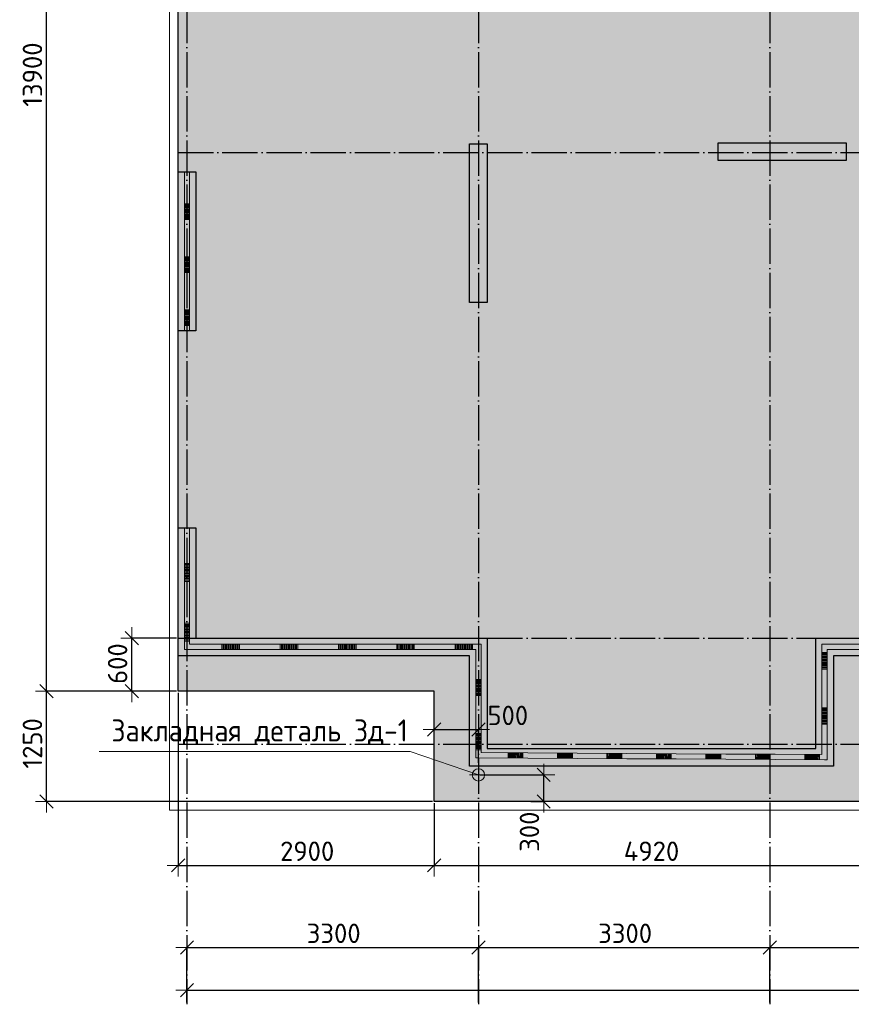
# Model space of a CAD drawing. Header units: millimetres. Extents: x 13527 to 139154, y -122592 to 61893.
# Tile 37 of 129: x 23406 to 32823, y -2948 to 8205. Entities that reach past the tile are written whole.
import ezdxf

# ---------------------------------------------------------------- set-up
doc = ezdxf.new("R2010")
doc.units = ezdxf.units.MM
doc.header["$PDMODE"] = 65
doc.linetypes.add('______11', pattern=[500, 400, -50, 0, -50])
doc.linetypes.add('______5', pattern=[1100, 800, -100, 100, -100])
for name, color, linetype, lineweight in [('Standard', 7, 'Continuous', 25), ('Закладная деталь_ общее', 7, 'Continuous', 25), ('Колонна (1)', 7, 'Continuous', 35), ('Колонна (2)', 7, 'Continuous', 35), ('Размерная линия_ общее', 7, 'Continuous', 13), ('Стена_ общее', 7, 'Continuous', 35), ('Фундамент (1)', 7, 'Continuous', 35), ('Фундамент_ общее', 7, 'Continuous', 35)]:
    doc.layers.add(name, color=color, linetype=linetype, lineweight=lineweight)
doc.layers.add('Осевая линия_ общее', color=7, linetype='______5', lineweight=13, true_color=0xa0a0a0)
doc.styles.add('ISOCPEUR', font='ISOCPEUR')
doc.dimstyles.new('DIMSTYLE_15', dxfattribs={"dimtxt": 220, "dimasz": 250, "dimexe": 0, "dimexo": 0, "dimgap": 110, "dimtad": 2, "dimdec": 0, "dimrnd": 1, "dimzin": 12, "dimdsep": 46, "dimtxsty": 'ISOCPEUR', "dimblk1": 'ALL_ML_STRICH', "dimblk2": 'ALL_ML_STRICH', "dimsah": 1, "dimcen": 0, "dimclrd": 7, "dimclre": 256, "dimclrt": 7, "dimadec": 0, "dimazin": 0, "dimtfac": 1, "dimtdec": 0, "dimtix": 1, "dimtmove": 2, "dimatfit": 3, "dimfxl": 0, "dimtzin": 0, "dimlwd": 0, "dimlwe": -3, "dimarcsym": 0})
doc.dimstyles.new('DIMSTYLE_3', dxfattribs={"dimtxt": 220, "dimasz": 250, "dimexe": 0, "dimexo": 0, "dimgap": 110, "dimtad": 2, "dimdec": 0, "dimrnd": 5, "dimzin": 12, "dimdsep": 46, "dimtxsty": 'ISOCPEUR', "dimblk1": 'ALL_ML_STRICH', "dimblk2": 'ALL_ML_STRICH', "dimsah": 1, "dimcen": 0, "dimclrd": 7, "dimclre": 256, "dimclrt": 7, "dimadec": 0, "dimazin": 0, "dimtfac": 1, "dimtdec": 0, "dimtix": 1, "dimtmove": 2, "dimatfit": 3, "dimfxl": 0, "dimtvp": 1.2, "dimtzin": 0, "dimlwd": 0, "dimlwe": -3, "dimarcsym": 0})
doc.dimstyles.new('DIMSTYLE_4', dxfattribs={"dimtxt": 220, "dimasz": 250, "dimexe": 0, "dimexo": 0, "dimgap": 110, "dimtad": 2, "dimdec": 0, "dimrnd": 5, "dimzin": 12, "dimdsep": 46, "dimtxsty": 'ISOCPEUR', "dimblk1": 'ALL_ML_STRICH', "dimblk2": 'ALL_ML_STRICH', "dimsah": 1, "dimcen": 0, "dimclrd": 7, "dimclre": 256, "dimclrt": 7, "dimadec": 0, "dimazin": 0, "dimtfac": 1, "dimtdec": 0, "dimtix": 1, "dimtmove": 2, "dimatfit": 3, "dimfxl": 0, "dimtzin": 0, "dimlwd": 0, "dimlwe": -3, "dimarcsym": 0})
doc.dimstyles.new('DIMSTYLE_5', dxfattribs={"dimtxt": 220, "dimasz": 250, "dimexe": 0, "dimexo": 0, "dimgap": 110, "dimtad": 2, "dimdec": 0, "dimrnd": 5, "dimzin": 12, "dimdsep": 46, "dimtxsty": 'ISOCPEUR', "dimblk1": 'ALL_ML_STRICH', "dimblk2": 'ALL_ML_STRICH', "dimsah": 1, "dimcen": 0, "dimclrd": 7, "dimclre": 256, "dimclrt": 7, "dimadec": 0, "dimazin": 0, "dimtfac": 1, "dimtdec": 0, "dimtix": 1, "dimtmove": 2, "dimatfit": 3, "dimfxl": 0, "dimtzin": 0, "dimlwd": 0, "dimlwe": -3, "dimarcsym": 0})

# ---------------------------------------------------------------- blocks, each defined once
blk = doc.blocks.new('ALL_ML_STRICH')
at = {"color": 0, "linetype": 'ByBlock', "lineweight": -2}
for p, q in [((0, -0.5), (0, 0.5)), ((-1, 0), (0.5, 0)), ((-0.3, -0.3), (0.3, 0.3))]:
    blk.add_line(p, q, dxfattribs=at)
blk = doc.blocks.new('*D5')
at = {"layer": 'DEFPOINTS', "color": 7, "linetype": 'Continuous', "lineweight": 13, "transparency": 33554687}
for p in [(25200, 1200), (24674, 600), (25200, 600)]:
    blk.add_point(p, dxfattribs=at)
at = {"layer": 'Размерная линия_ общее', "color": 253, "linetype": 'Continuous', "lineweight": -2, "true_color": 0xa0a0a0, "transparency": 33554687}
for p, q in [((25180, 1200), (24674, 1200)), ((25180, 600), (24674, 600))]:
    blk.add_line(p, q, dxfattribs=at)
at = {"layer": 'Размерная линия_ общее', "color": 7, "linetype": 'Continuous', "lineweight": -2, "transparency": 33554687}
blk.add_line((24674, 600), (24674, 1200), dxfattribs=at)
at = {"layer": 'Размерная линия_ общее', "color": 7, "linetype": 'Continuous', "lineweight": 13, "transparency": 33554687, "xscale": 250, "yscale": 250, "zscale": 250}
for p, rotation in [((24674, 1200), 90), ((24674, 600), 270)]:
    blk.add_blockref('ALL_ML_STRICH', p, dxfattribs=dict(at, rotation=rotation))
at = {"layer": 'Размерная линия_ общее', "color": 7, "linetype": 'Continuous', "lineweight": 13, "transparency": 33554687, "insert": (24514, 911), "char_height": 220, "width": 660, "attachment_point": 5, "rotation": 90, "style": 'ISOCPEUR'}
blk.add_mtext('\\A1;{600}', dxfattribs=at)
blk = doc.blocks.new('*D6')
at = {"layer": 'DEFPOINTS', "color": 7, "linetype": 'Continuous', "lineweight": 13, "transparency": 33554687}
for p in [(25200, 600), (23710, -650), (28100, -650)]:
    blk.add_point(p, dxfattribs=at)
at = {"layer": 'Размерная линия_ общее', "color": 253, "linetype": 'Continuous', "lineweight": -2, "true_color": 0xa0a0a0, "transparency": 33554687}
for p, q in [((25180, 600), (23710, 600)), ((28080, -650), (23710, -650))]:
    blk.add_line(p, q, dxfattribs=at)
at = {"layer": 'Размерная линия_ общее', "color": 7, "linetype": 'Continuous', "lineweight": -2, "transparency": 33554687}
blk.add_line((23710, -650), (23710, 600), dxfattribs=at)
at = {"layer": 'Размерная линия_ общее', "color": 7, "linetype": 'Continuous', "lineweight": 13, "transparency": 33554687, "xscale": 250, "yscale": 250, "zscale": 250}
for p, rotation in [((23710, 600), 90), ((23710, -650), 270)]:
    blk.add_blockref('ALL_ML_STRICH', p, dxfattribs=dict(at, rotation=rotation))
at = {"layer": 'Размерная линия_ общее', "color": 7, "linetype": 'Continuous', "lineweight": 13, "transparency": 33554687, "insert": (23550, 8), "char_height": 220, "width": 880, "attachment_point": 5, "rotation": 90, "style": 'ISOCPEUR'}
blk.add_mtext('\\A1;{1250}', dxfattribs=at)
blk = doc.blocks.new('*D7')
at = {"layer": 'DEFPOINTS', "color": 7, "linetype": 'Continuous', "lineweight": 13, "transparency": 33554687}
for p in [(25200, 14500), (23710, 600), (25200, 600)]:
    blk.add_point(p, dxfattribs=at)
at = {"layer": 'Размерная линия_ общее', "color": 253, "linetype": 'Continuous', "lineweight": -2, "true_color": 0xa0a0a0, "transparency": 33554687}
for p, q in [((25180, 14500), (23710, 14500)), ((25180, 600), (23710, 600))]:
    blk.add_line(p, q, dxfattribs=at)
at = {"layer": 'Размерная линия_ общее', "color": 7, "linetype": 'Continuous', "lineweight": -2, "transparency": 33554687}
blk.add_line((23710, 600), (23710, 14500), dxfattribs=at)
at = {"layer": 'Размерная линия_ общее', "color": 7, "linetype": 'Continuous', "lineweight": 13, "transparency": 33554687, "xscale": 250, "yscale": 250, "zscale": 250}
for p, rotation in [((23710, 14500), 90), ((23710, 600), 270)]:
    blk.add_blockref('ALL_ML_STRICH', p, dxfattribs=dict(at, rotation=rotation))
at = {"layer": 'Размерная линия_ общее', "color": 7, "linetype": 'Continuous', "lineweight": 13, "transparency": 33554687, "insert": (23550, 7583), "char_height": 220, "width": 1100, "attachment_point": 5, "rotation": 90, "style": 'ISOCPEUR'}
blk.add_mtext('\\A1;{13900}', dxfattribs=at)
blk = doc.blocks.new('*D24')
at = {"layer": 'DEFPOINTS', "color": 7, "linetype": 'Continuous', "lineweight": 13, "transparency": 33554687}
for p in [(25200, 600), (28100, -650), (25200, -1374)]:
    blk.add_point(p, dxfattribs=at)
at = {"layer": 'Размерная линия_ общее', "color": 253, "linetype": 'Continuous', "lineweight": -2, "true_color": 0xa0a0a0, "transparency": 33554687}
for p, q in [((25200, 580), (25200, -1374)), ((28100, -670), (28100, -1374))]:
    blk.add_line(p, q, dxfattribs=at)
at = {"layer": 'Размерная линия_ общее', "color": 7, "linetype": 'Continuous', "lineweight": -2, "transparency": 33554687}
blk.add_line((25200, -1374), (28100, -1374), dxfattribs=at)
at = {"layer": 'Размерная линия_ общее', "color": 7, "linetype": 'Continuous', "lineweight": 13, "transparency": 33554687, "xscale": 250, "yscale": 250, "zscale": 250, "rotation": 180}
blk.add_blockref('ALL_ML_STRICH', (25200, -1374), dxfattribs=at)
at = {"layer": 'Размерная линия_ общее', "color": 7, "linetype": 'Continuous', "lineweight": 13, "transparency": 33554687, "xscale": 250, "yscale": 250, "zscale": 250}
blk.add_blockref('ALL_ML_STRICH', (28100, -1374), dxfattribs=at)
at = {"layer": 'Размерная линия_ общее', "color": 7, "linetype": 'Continuous', "lineweight": 13, "transparency": 33554687, "insert": (26661, -1214), "char_height": 220, "width": 880, "attachment_point": 5, "style": 'ISOCPEUR'}
blk.add_mtext('\\A1;{2900}', dxfattribs=at)
blk = doc.blocks.new('*D25')
at = {"layer": 'DEFPOINTS', "color": 7, "linetype": 'Continuous', "lineweight": 13, "transparency": 33554687}
for p in [(28100, -650), (33020, -650), (28100, -1374)]:
    blk.add_point(p, dxfattribs=at)
at = {"layer": 'Размерная линия_ общее', "color": 253, "linetype": 'Continuous', "lineweight": -2, "true_color": 0xa0a0a0, "transparency": 33554687}
for p, q in [((28100, -670), (28100, -1374)), ((33020, -670), (33020, -1374))]:
    blk.add_line(p, q, dxfattribs=at)
at = {"layer": 'Размерная линия_ общее', "color": 7, "linetype": 'Continuous', "lineweight": -2, "transparency": 33554687}
blk.add_line((28100, -1374), (33020, -1374), dxfattribs=at)
at = {"layer": 'Размерная линия_ общее', "color": 7, "linetype": 'Continuous', "lineweight": 13, "transparency": 33554687, "xscale": 250, "yscale": 250, "zscale": 250, "rotation": 180}
blk.add_blockref('ALL_ML_STRICH', (28100, -1374), dxfattribs=at)
at = {"layer": 'Размерная линия_ общее', "color": 7, "linetype": 'Continuous', "lineweight": 13, "transparency": 33554687, "xscale": 250, "yscale": 250, "zscale": 250}
blk.add_blockref('ALL_ML_STRICH', (33020, -1374), dxfattribs=at)
at = {"layer": 'Размерная линия_ общее', "color": 7, "linetype": 'Continuous', "lineweight": 13, "transparency": 33554687, "insert": (30560, -1214), "char_height": 220, "width": 880, "attachment_point": 5, "style": 'ISOCPEUR'}
blk.add_mtext('\\A1;{4920}', dxfattribs=at)
blk = doc.blocks.new('*D533')
at = {"layer": 'DEFPOINTS', "color": 7, "linetype": 'Continuous', "lineweight": 13, "transparency": 33554687}
for p in [(25300, -2304), (25300, -2948), (28600, -2948)]:
    blk.add_point(p, dxfattribs=at)
at = {"layer": 'Размерная линия_ общее', "color": 253, "linetype": 'Continuous', "lineweight": -2, "true_color": 0xa0a0a0, "transparency": 33554687}
for p, q in [((25300, -2928), (25300, -2304)), ((28600, -2928), (28600, -2304))]:
    blk.add_line(p, q, dxfattribs=at)
at = {"layer": 'Размерная линия_ общее', "color": 7, "linetype": 'Continuous', "lineweight": -2, "transparency": 33554687}
blk.add_line((25300, -2304), (28600, -2304), dxfattribs=at)
at = {"layer": 'Размерная линия_ общее', "color": 7, "linetype": 'Continuous', "lineweight": 13, "transparency": 33554687, "xscale": 250, "yscale": 250, "zscale": 250, "rotation": 180}
blk.add_blockref('ALL_ML_STRICH', (25300, -2304), dxfattribs=at)
at = {"layer": 'Размерная линия_ общее', "color": 7, "linetype": 'Continuous', "lineweight": 13, "transparency": 33554687, "xscale": 250, "yscale": 250, "zscale": 250}
blk.add_blockref('ALL_ML_STRICH', (28600, -2304), dxfattribs=at)
at = {"layer": 'Размерная линия_ общее', "color": 7, "linetype": 'Continuous', "lineweight": 13, "transparency": 33554687, "insert": (26961, -2144), "char_height": 220, "width": 880, "attachment_point": 5, "style": 'ISOCPEUR'}
blk.add_mtext('\\A1;{3300}', dxfattribs=at)
blk = doc.blocks.new('*D534')
at = {"layer": 'DEFPOINTS', "color": 7, "linetype": 'Continuous', "lineweight": 13, "transparency": 33554687}
for p in [(28600, -2304), (28600, -2948), (31900, -2948)]:
    blk.add_point(p, dxfattribs=at)
at = {"layer": 'Размерная линия_ общее', "color": 253, "linetype": 'Continuous', "lineweight": -2, "true_color": 0xa0a0a0, "transparency": 33554687}
for p, q in [((28600, -2928), (28600, -2304)), ((31900, -2928), (31900, -2304))]:
    blk.add_line(p, q, dxfattribs=at)
at = {"layer": 'Размерная линия_ общее', "color": 7, "linetype": 'Continuous', "lineweight": -2, "transparency": 33554687}
blk.add_line((28600, -2304), (31900, -2304), dxfattribs=at)
at = {"layer": 'Размерная линия_ общее', "color": 7, "linetype": 'Continuous', "lineweight": 13, "transparency": 33554687, "xscale": 250, "yscale": 250, "zscale": 250, "rotation": 180}
blk.add_blockref('ALL_ML_STRICH', (28600, -2304), dxfattribs=at)
at = {"layer": 'Размерная линия_ общее', "color": 7, "linetype": 'Continuous', "lineweight": 13, "transparency": 33554687, "xscale": 250, "yscale": 250, "zscale": 250}
blk.add_blockref('ALL_ML_STRICH', (31900, -2304), dxfattribs=at)
at = {"layer": 'Размерная линия_ общее', "color": 7, "linetype": 'Continuous', "lineweight": 13, "transparency": 33554687, "insert": (30261, -2144), "char_height": 220, "width": 880, "attachment_point": 5, "style": 'ISOCPEUR'}
blk.add_mtext('\\A1;{3300}', dxfattribs=at)
blk = doc.blocks.new('*D535')
at = {"layer": 'DEFPOINTS', "color": 7, "linetype": 'Continuous', "lineweight": 13, "transparency": 33554687}
for p in [(31900, -2304), (31900, -2948), (35820, -2948)]:
    blk.add_point(p, dxfattribs=at)
at = {"layer": 'Размерная линия_ общее', "color": 253, "linetype": 'Continuous', "lineweight": -2, "true_color": 0xa0a0a0, "transparency": 33554687}
for p, q in [((31900, -2928), (31900, -2304)), ((35820, -2928), (35820, -2304))]:
    blk.add_line(p, q, dxfattribs=at)
at = {"layer": 'Размерная линия_ общее', "color": 7, "linetype": 'Continuous', "lineweight": -2, "transparency": 33554687}
blk.add_line((31900, -2304), (35820, -2304), dxfattribs=at)
at = {"layer": 'Размерная линия_ общее', "color": 7, "linetype": 'Continuous', "lineweight": 13, "transparency": 33554687, "xscale": 250, "yscale": 250, "zscale": 250, "rotation": 180}
blk.add_blockref('ALL_ML_STRICH', (31900, -2304), dxfattribs=at)
at = {"layer": 'Размерная линия_ общее', "color": 7, "linetype": 'Continuous', "lineweight": 13, "transparency": 33554687, "xscale": 250, "yscale": 250, "zscale": 250}
blk.add_blockref('ALL_ML_STRICH', (35820, -2304), dxfattribs=at)
at = {"layer": 'Размерная линия_ общее', "color": 7, "linetype": 'Continuous', "lineweight": 13, "transparency": 33554687, "insert": (33871, -2144), "char_height": 220, "width": 880, "attachment_point": 5, "style": 'ISOCPEUR'}
blk.add_mtext('\\A1;{3920}', dxfattribs=at)
blk = doc.blocks.new('*D545')
at = {"layer": 'DEFPOINTS', "color": 7, "linetype": 'Continuous', "lineweight": 13, "transparency": 33554687}
for p in [(25300, -2789), (25300, -2821), (67380, -2876)]:
    blk.add_point(p, dxfattribs=at)
at = {"layer": 'Размерная линия_ общее', "color": 253, "linetype": 'Continuous', "lineweight": -2, "true_color": 0xa0a0a0, "transparency": 33554687}
for p, q in [((25300, -2789), (25300, -2789)), ((67380, -2789), (67380, -2789))]:
    blk.add_line(p, q, dxfattribs=at)
at = {"layer": 'Размерная линия_ общее', "color": 7, "linetype": 'Continuous', "lineweight": -2, "transparency": 33554687}
blk.add_line((25300, -2789), (67380, -2789), dxfattribs=at)
at = {"layer": 'Размерная линия_ общее', "color": 7, "linetype": 'Continuous', "lineweight": 13, "transparency": 33554687, "xscale": 250, "yscale": 250, "zscale": 250, "rotation": 180}
blk.add_blockref('ALL_ML_STRICH', (25300, -2789), dxfattribs=at)
at = {"layer": 'Размерная линия_ общее', "color": 7, "linetype": 'Continuous', "lineweight": 13, "transparency": 33554687, "xscale": 250, "yscale": 250, "zscale": 250}
blk.add_blockref('ALL_ML_STRICH', (67380, -2789), dxfattribs=at)
at = {"layer": 'Размерная линия_ общее', "color": 7, "linetype": 'Continuous', "lineweight": 13, "transparency": 33554687, "insert": (46340, -2629), "char_height": 220, "width": 1100, "attachment_point": 5, "style": 'ISOCPEUR'}
blk.add_mtext('\\A1;{42080}', dxfattribs=at)
blk = doc.blocks.new('ЭЛЕМЕНТ_УЗОРА_0')
at = {"layer": 'Standard', "color": 7, "linetype": 'Continuous', "lineweight": 13, "transparency": 33554687}
for p, q in [((25270, 6480), (25270, 5880)), ((25270, 6480), (25270, 6480)), ((25330, 5880), (25330, 6480)), ((25330, 6480), (25330, 6480)), ((25270, 6120), (25330, 6120)), ((25270, 6108), (25330, 6108)), ((25270, 6096), (25330, 6096)), ((25270, 6084), (25330, 6084)), ((25270, 6072), (25330, 6072)), ((25270, 6060), (25330, 6060)), ((25270, 6048), (25330, 6048)), ((25270, 6036), (25330, 6036)), ((25270, 6024), (25330, 6024)), ((25270, 6012), (25330, 6012)), ((25270, 6000), (25330, 6000)), ((25270, 5988), (25330, 5988)), ((25270, 5976), (25330, 5976)), ((25270, 5964), (25330, 5964)), ((25270, 5952), (25330, 5952)), ((25270, 5940), (25330, 5940)), ((25270, 5880), (25270, 5280)), ((25330, 5280), (25330, 5880)), ((25270, 5520), (25330, 5520)), ((25270, 5508), (25330, 5508)), ((25270, 5496), (25330, 5496)), ((25270, 5484), (25330, 5484)), ((25270, 5472), (25330, 5472)), ((25270, 5460), (25330, 5460)), ((25270, 5448), (25330, 5448)), ((25270, 5436), (25330, 5436)), ((25270, 5424), (25330, 5424)), ((25270, 5412), (25330, 5412)), ((25270, 5400), (25330, 5400)), ((25270, 5388), (25330, 5388)), ((25270, 5376), (25330, 5376)), ((25270, 5364), (25330, 5364)), ((25270, 5352), (25330, 5352)), ((25270, 5340), (25330, 5340)), ((25270, 5280), (25270, 4680)), ((25330, 4680), (25330, 5280)), ((25270, 4920), (25330, 4920)), ((25270, 4908), (25330, 4908)), ((25270, 4896), (25330, 4896)), ((25270, 4884), (25330, 4884)), ((25270, 4872), (25330, 4872)), ((25270, 4860), (25330, 4860)), ((25270, 4848), (25330, 4848)), ((25270, 4836), (25330, 4836)), ((25270, 4824), (25330, 4824)), ((25270, 4812), (25330, 4812)), ((25270, 4800), (25330, 4800)), ((25270, 4788), (25330, 4788)), ((25270, 4776), (25330, 4776)), ((25270, 4764), (25330, 4764)), ((25270, 4752), (25330, 4752)), ((25270, 4740), (25330, 4740))]:
    blk.add_line(p, q, dxfattribs=at)
for points in [[(25330, 6300), (25330, 6300), (25330, 6300)], [(25330, 5700), (25330, 5700), (25330, 5700)], [(25330, 5100), (25330, 5100), (25330, 5100)]]:
    blk.add_lwpolyline(points, dxfattribs=at)
blk = doc.blocks.new('*D674')
at = {"layer": 'DEFPOINTS', "color": 7, "linetype": 'Continuous', "lineweight": 13, "transparency": 33554687}
for p in [(28100, 164), (28100, -189), (28600, -234)]:
    blk.add_point(p, dxfattribs=at)
at = {"layer": 'Размерная линия_ общее', "color": 253, "linetype": 'Continuous', "lineweight": -2, "true_color": 0xa0a0a0, "transparency": 33554687}
for p, q in [((28100, 164), (28100, 164)), ((28600, -214), (28600, 164))]:
    blk.add_line(p, q, dxfattribs=at)
at = {"layer": 'Размерная линия_ общее', "color": 7, "linetype": 'Continuous', "lineweight": -2, "transparency": 33554687}
blk.add_line((28100, 164), (28600, 164), dxfattribs=at)
at = {"layer": 'Размерная линия_ общее', "color": 7, "linetype": 'Continuous', "lineweight": 13, "transparency": 33554687, "xscale": 250, "yscale": 250, "zscale": 250, "rotation": 180}
blk.add_blockref('ALL_ML_STRICH', (28100, 164), dxfattribs=at)
at = {"layer": 'Размерная линия_ общее', "color": 7, "linetype": 'Continuous', "lineweight": 13, "transparency": 33554687, "xscale": 250, "yscale": 250, "zscale": 250}
blk.add_blockref('ALL_ML_STRICH', (28600, 164), dxfattribs=at)
at = {"layer": 'Размерная линия_ общее', "color": 7, "linetype": 'Continuous', "lineweight": 13, "transparency": 33554687, "insert": (28933, 324), "char_height": 220, "width": 660, "attachment_point": 5, "style": 'ISOCPEUR'}
blk.add_mtext('\\A1;{500}', dxfattribs=at)
blk = doc.blocks.new('*D746')
at = {"layer": 'DEFPOINTS', "color": 7, "linetype": 'Continuous', "lineweight": 13, "transparency": 33554687}
for p in [(28600, -350), (29172, -650), (29339, -650)]:
    blk.add_point(p, dxfattribs=at)
at = {"layer": 'Размерная линия_ общее', "color": 253, "linetype": 'Continuous', "lineweight": -2, "true_color": 0xa0a0a0, "transparency": 33554687}
for p, q in [((28620, -350), (29339, -350)), ((29192, -650), (29339, -650))]:
    blk.add_line(p, q, dxfattribs=at)
at = {"layer": 'Размерная линия_ общее', "color": 7, "linetype": 'Continuous', "lineweight": -2, "transparency": 33554687}
blk.add_line((29339, -650), (29339, -350), dxfattribs=at)
at = {"layer": 'Размерная линия_ общее', "color": 7, "linetype": 'Continuous', "lineweight": 13, "transparency": 33554687, "xscale": 250, "yscale": 250, "zscale": 250}
for p, rotation in [((29339, -350), 90), ((29339, -650), 270)]:
    blk.add_blockref('ALL_ML_STRICH', p, dxfattribs=dict(at, rotation=rotation))
at = {"layer": 'Размерная линия_ общее', "color": 7, "linetype": 'Continuous', "lineweight": 13, "transparency": 33554687, "insert": (29178, -993), "char_height": 220, "width": 660, "attachment_point": 5, "rotation": 90, "style": 'ISOCPEUR'}
blk.add_mtext('\\A1;{300}', dxfattribs=at)
blk = doc.blocks.new('ЭЛЕМЕНТ_УЗОРА_2')
at = {"layer": 'Standard', "color": 7, "linetype": 'Continuous', "lineweight": 13, "transparency": 33554687}
for p, q in [((25270, 2450), (25270, 1775)), ((25270, 2450), (25270, 2450)), ((25330, 1775), (25330, 2450)), ((25330, 2450), (25330, 2450)), ((25270, 2045), (25330, 2045)), ((25270, 2032), (25330, 2032)), ((25270, 2018), (25330, 2018)), ((25270, 2005), (25330, 2005)), ((25270, 1991), (25330, 1991)), ((25270, 1978), (25330, 1978)), ((25270, 1964), (25330, 1964)), ((25270, 1950), (25330, 1950)), ((25270, 1937), (25330, 1937)), ((25270, 1924), (25330, 1924)), ((25270, 1910), (25330, 1910)), ((25270, 1896), (25330, 1896)), ((25270, 1883), (25330, 1883)), ((25270, 1870), (25330, 1870)), ((25270, 1856), (25330, 1856)), ((25270, 1842), (25330, 1842)), ((25270, 1775), (25270, 1100)), ((25330, 1130), (25330, 1775)), ((25270, 1370), (25330, 1370)), ((25270, 1356), (25330, 1356)), ((25270, 1343), (25330, 1343)), ((25270, 1330), (25330, 1330)), ((25270, 1316), (25330, 1316)), ((25270, 1302), (25330, 1302)), ((25270, 1289), (25330, 1289)), ((25270, 1276), (25330, 1276)), ((25270, 1262), (25330, 1262)), ((25270, 1248), (25330, 1248)), ((25270, 1235), (25330, 1235)), ((25270, 1221), (25330, 1221)), ((25270, 1208), (25330, 1208)), ((25270, 1194), (25330, 1194)), ((25270, 1181), (25330, 1181)), ((25270, 1167), (25330, 1167)), ((25960, 1130), (25330, 1130)), ((25696, 1070), (25696, 1130)), ((25709, 1070), (25709, 1130)), ((25722, 1070), (25722, 1130)), ((25736, 1070), (25736, 1130)), ((25749, 1070), (25749, 1130)), ((25762, 1070), (25762, 1130)), ((25775, 1070), (25775, 1130)), ((25788, 1070), (25788, 1130)), ((25802, 1070), (25802, 1130)), ((25815, 1070), (25815, 1130)), ((25828, 1070), (25828, 1130)), ((25841, 1070), (25841, 1130)), ((25854, 1070), (25854, 1130)), ((25868, 1070), (25868, 1130)), ((25881, 1070), (25881, 1130)), ((25894, 1070), (25894, 1130)), ((26620, 1130), (25960, 1130)), ((26356, 1070), (26356, 1130)), ((26369, 1070), (26369, 1130)), ((26382, 1070), (26382, 1130)), ((26396, 1070), (26396, 1130)), ((26409, 1070), (26409, 1130)), ((26422, 1070), (26422, 1130)), ((26435, 1070), (26435, 1130)), ((26448, 1070), (26448, 1130)), ((26462, 1070), (26462, 1130)), ((26475, 1070), (26475, 1130)), ((26488, 1070), (26488, 1130)), ((26501, 1070), (26501, 1130)), ((26514, 1070), (26514, 1130)), ((26528, 1070), (26528, 1130)), ((26541, 1070), (26541, 1130)), ((26554, 1070), (26554, 1130)), ((27280, 1130), (26620, 1130)), ((27016, 1070), (27016, 1130)), ((27029, 1070), (27029, 1130)), ((27042, 1070), (27042, 1130)), ((27056, 1070), (27056, 1130)), ((27069, 1070), (27069, 1130)), ((27082, 1070), (27082, 1130)), ((27095, 1070), (27095, 1130)), ((27108, 1070), (27108, 1130)), ((27122, 1070), (27122, 1130)), ((27135, 1070), (27135, 1130)), ((27148, 1070), (27148, 1130)), ((27161, 1070), (27161, 1130)), ((27174, 1070), (27174, 1130)), ((27188, 1070), (27188, 1130)), ((27201, 1070), (27201, 1130)), ((27214, 1070), (27214, 1130)), ((27940, 1130), (27280, 1130)), ((27676, 1070), (27676, 1130)), ((27689, 1070), (27689, 1130)), ((27702, 1070), (27702, 1130)), ((27716, 1070), (27716, 1130)), ((27729, 1070), (27729, 1130)), ((27742, 1070), (27742, 1130)), ((27755, 1070), (27755, 1130)), ((27768, 1070), (27768, 1130)), ((27782, 1070), (27782, 1130)), ((27795, 1070), (27795, 1130)), ((27808, 1070), (27808, 1130)), ((27821, 1070), (27821, 1130)), ((27834, 1070), (27834, 1130)), ((27848, 1070), (27848, 1130)), ((27861, 1070), (27861, 1130)), ((27874, 1070), (27874, 1130)), ((28600, 1130), (27940, 1130)), ((28336, 1070), (28336, 1130)), ((28349, 1070), (28349, 1130)), ((28362, 1070), (28362, 1130)), ((28376, 1070), (28376, 1130)), ((28389, 1070), (28389, 1130)), ((28402, 1070), (28402, 1130)), ((28415, 1070), (28415, 1130)), ((28428, 1070), (28428, 1130)), ((28442, 1070), (28442, 1130)), ((28455, 1070), (28455, 1130)), ((28468, 1070), (28468, 1130)), ((28481, 1070), (28481, 1130)), ((28494, 1070), (28494, 1130)), ((28508, 1070), (28508, 1130)), ((28521, 1070), (28521, 1130)), ((28534, 1070), (28534, 1130)), ((28630, 1130), (28600, 1130)), ((28630, 1100), (28630, 1130)), ((32520, 1130), (32490, 1130)), ((32490, 1130), (32490, 1100)), ((33120, 1130), (32520, 1130)), ((25270, 1100), (25270, 1070)), ((25270, 1070), (25300, 1070)), ((25300, 1070), (25960, 1070)), ((25960, 1070), (26620, 1070)), ((26620, 1070), (27280, 1070)), ((27280, 1070), (27940, 1070)), ((27940, 1070), (28570, 1070)), ((28570, 1070), (28570, 488)), ((28630, 488), (28630, 1100)), ((32490, 1100), (32490, 475)), ((32550, 1038), (32490, 1038)), ((32550, 1025), (32490, 1025)), ((32550, 1013), (32490, 1013)), ((32550, 1070), (33120, 1070)), ((32550, 475), (32550, 1070)), ((32550, 1000), (32490, 1000)), ((32550, 988), (32490, 988)), ((32550, 975), (32490, 975)), ((32550, 963), (32490, 963)), ((32550, 950), (32490, 950)), ((32550, 938), (32490, 938)), ((32550, 925), (32490, 925)), ((32550, 913), (32490, 913)), ((32550, 900), (32490, 900)), ((32550, 888), (32490, 888)), ((32550, 875), (32490, 875)), ((32550, 862), (32490, 862)), ((32550, 850), (32490, 850)), ((28570, 732), (28630, 732)), ((28570, 720), (28630, 720)), ((28570, 708), (28630, 708)), ((28570, 696), (28630, 696)), ((28570, 684), (28630, 684)), ((28570, 671), (28630, 671)), ((28570, 659), (28630, 659)), ((28570, 647), (28630, 647)), ((28570, 634), (28630, 634)), ((28570, 622), (28630, 622)), ((28570, 610), (28630, 610)), ((28570, 598), (28630, 598)), ((28570, 586), (28630, 586)), ((28570, 573), (28630, 573)), ((28570, 561), (28630, 561)), ((28570, 549), (28630, 549)), ((28570, 488), (28570, -125)), ((28630, -95), (28630, 488)), ((32490, 475), (32490, -120)), ((32550, -150), (32550, 475)), ((32550, 412), (32490, 412)), ((32550, 400), (32490, 400)), ((32550, 388), (32490, 388)), ((32550, 375), (32490, 375)), ((32550, 362), (32490, 362)), ((32550, 350), (32490, 350)), ((32550, 338), (32490, 338)), ((32550, 325), (32490, 325)), ((32550, 312), (32490, 312)), ((32550, 300), (32490, 300)), ((32550, 288), (32490, 288)), ((32550, 275), (32490, 275)), ((32550, 262), (32490, 262)), ((32550, 250), (32490, 250)), ((32550, 238), (32490, 238)), ((32550, 225), (32490, 225)), ((28570, 120), (28630, 120)), ((28570, 108), (28630, 108)), ((28570, 95), (28630, 95)), ((28570, 83), (28630, 83)), ((28570, 71), (28630, 71)), ((28570, 59), (28630, 59)), ((28570, 46), (28630, 46)), ((28570, 34), (28630, 34)), ((28570, 22), (28630, 22)), ((28570, 10), (28630, 10)), ((28570, -2), (28630, -2)), ((28570, -15), (28630, -15)), ((28570, -27), (28630, -27)), ((28570, -39), (28630, -39)), ((28570, -52), (28630, -52)), ((28570, -64), (28630, -64)), ((29160, -99), (28630, -95)), ((28936, -157), (28936, -97)), ((28947, -157), (28947, -97)), ((28958, -157), (28959, -97)), ((28969, -157), (28970, -97)), ((28981, -157), (28981, -97)), ((28992, -157), (28992, -98)), ((29003, -158), (29003, -98)), ((29014, -158), (29015, -98)), ((29025, -158), (29026, -98)), ((29037, -158), (29037, -98)), ((29048, -158), (29048, -98)), ((29059, -158), (29059, -98)), ((29070, -158), (29071, -98)), ((29081, -158), (29082, -98)), ((29093, -158), (29093, -98)), ((29104, -158), (29104, -98)), ((29720, -102), (29160, -99)), ((29496, -161), (29496, -101)), ((29507, -161), (29507, -101)), ((29518, -161), (29519, -101)), ((29529, -161), (29530, -101)), ((29541, -161), (29541, -101)), ((29552, -161), (29552, -101)), ((29563, -161), (29563, -101)), ((29574, -161), (29575, -101)), ((29585, -161), (29586, -101)), ((29597, -161), (29597, -101)), ((29608, -161), (29608, -101)), ((29619, -161), (29619, -102)), ((29630, -162), (29631, -102)), ((29641, -162), (29642, -102)), ((29653, -162), (29653, -102)), ((29664, -162), (29664, -102)), ((30280, -106), (29720, -102)), ((30056, -164), (30056, -104)), ((30067, -164), (30067, -104)), ((30078, -164), (30079, -104)), ((30089, -164), (30090, -105)), ((30101, -165), (30101, -105)), ((30112, -165), (30112, -105)), ((30123, -165), (30123, -105)), ((30134, -165), (30135, -105)), ((30145, -165), (30146, -105)), ((30157, -165), (30157, -105)), ((30168, -165), (30168, -105)), ((30179, -165), (30179, -105)), ((30190, -165), (30191, -105)), ((30201, -165), (30202, -105)), ((30213, -165), (30213, -105)), ((30224, -165), (30224, -105)), ((30840, -109), (30280, -106)), ((30616, -168), (30616, -108)), ((30627, -168), (30627, -108)), ((30638, -168), (30639, -108)), ((30649, -168), (30650, -108)), ((30661, -168), (30661, -108)), ((30672, -168), (30672, -108)), ((30683, -168), (30683, -108)), ((30694, -168), (30695, -108)), ((30705, -168), (30706, -108)), ((30717, -168), (30717, -109)), ((30728, -169), (30728, -109)), ((30739, -169), (30739, -109)), ((30750, -169), (30751, -109)), ((30761, -169), (30762, -109)), ((30773, -169), (30773, -109)), ((30784, -169), (30784, -109)), ((31400, -113), (30840, -109)), ((31176, -171), (31176, -111)), ((31187, -171), (31187, -112)), ((28570, -125), (28570, -155)), ((28570, -155), (28600, -155)), ((28600, -155), (29160, -159)), ((29160, -159), (29720, -162)), ((29720, -162), (30280, -166)), ((30280, -166), (30840, -169)), ((30840, -169), (31400, -173)), ((31198, -172), (31199, -112)), ((31209, -172), (31210, -112)), ((31221, -172), (31221, -112)), ((31232, -172), (31232, -112)), ((31243, -172), (31243, -112)), ((31254, -172), (31255, -112)), ((31265, -172), (31266, -112)), ((31277, -172), (31277, -112)), ((31288, -172), (31288, -112)), ((31299, -172), (31299, -112)), ((31310, -172), (31311, -112)), ((31321, -172), (31322, -112)), ((31333, -172), (31333, -112)), ((31344, -172), (31344, -113)), ((31960, -116), (31400, -113)), ((31400, -173), (31960, -176)), ((31736, -175), (31736, -115)), ((31747, -175), (31747, -115)), ((31758, -175), (31759, -115)), ((31769, -175), (31770, -115)), ((31781, -175), (31781, -115)), ((31792, -175), (31792, -115)), ((31803, -175), (31803, -115)), ((31814, -175), (31815, -116)), ((31825, -176), (31826, -116)), ((31837, -176), (31837, -116)), ((31848, -176), (31848, -116)), ((31859, -176), (31859, -116)), ((31870, -176), (31871, -116)), ((31881, -176), (31882, -116)), ((31893, -176), (31893, -116)), ((31904, -176), (31904, -116)), ((32490, -120), (31960, -116)), ((31960, -176), (32520, -180)), ((32296, -179), (32296, -119)), ((32307, -179), (32307, -119)), ((32318, -179), (32319, -119)), ((32329, -179), (32330, -119)), ((32341, -179), (32341, -119)), ((32352, -179), (32352, -119)), ((32363, -179), (32363, -119)), ((32374, -179), (32375, -119)), ((32385, -179), (32386, -119)), ((32397, -179), (32397, -119)), ((32408, -179), (32408, -119)), ((32419, -179), (32419, -119)), ((32430, -179), (32431, -119)), ((32441, -179), (32442, -120)), ((32453, -180), (32453, -120)), ((32464, -180), (32464, -120)), ((32520, -180), (32550, -180)), ((32550, -180), (32550, -150))]:
    blk.add_line(p, q, dxfattribs=at)
for points in [[(25330, 2247), (25330, 2248), (25330, 2247)], [(25330, 1572), (25330, 1573), (25330, 1572)], [(25498, 1130), (25498, 1130), (25498, 1130)], [(26158, 1130), (26158, 1130), (26158, 1130)], [(26818, 1130), (26818, 1130), (26818, 1130)], [(27478, 1130), (27478, 1130), (27478, 1130)], [(28138, 1130), (28138, 1130), (28138, 1130)], [(32700, 1130), (32700, 1130), (32700, 1130)], [(28630, 916), (28630, 916), (28630, 916)], [(32490, 662), (32490, 662), (32490, 662)], [(28630, 304), (28630, 304), (28630, 304)], [(32490, 38), (32490, 37), (32490, 38)], [(28768, -96), (28768, -96), (28768, -96)], [(29328, -100), (29328, -100), (29328, -100)], [(29888, -103), (29888, -103), (29888, -103)], [(30448, -107), (30448, -107), (30448, -107)], [(31008, -110), (31008, -110), (31008, -110)], [(31568, -114), (31568, -114), (31568, -114)], [(32128, -118), (32128, -118), (32128, -118)]]:
    blk.add_lwpolyline(points, dxfattribs=at)

msp = doc.modelspace()

# ---------------------------------------------------------------- hatches: boundary and pattern name
at = {"layer": 'Фундамент (1)', "linetype": 'Continuous', "lineweight": 25, "true_color": 0xe1e1e1, "transparency": 33554687}
h = msp.add_hatch(color=254, dxfattribs=at)
h.paths.add_polyline_path([(52430, 16340), (52430, 14500), (40250, 14500), (40250, 16340), (31390, 16340), (31390, 14500), (25200, 14500), (25200, 600), (28100, 600), (28100, -650), (33020, -650), (33020, 600), (38620, 600), (38620, -650), (43540, -650), (43540, 600), (49140, 600), (49140, -650), (54060, -650), (54060, 600), (59660, 600), (59660, -650), (64580, -650), (64580, 600), (67880, 600), (67880, 14500), (61290, 14500), (61290, 16340)])
h.paths.add_polyline_path([(56860, 6900), (56860, 7500), (57460, 7500), (57460, 6900)], flags=16)
h.paths.add_polyline_path([(36420, 7500), (36420, 6900), (35820, 6900), (35820, 7500)], flags=16)
h.paths.add_polyline_path([(32290, 14810), (32290, 15410), (32890, 15410), (32890, 14810)], flags=16)

# ---------------------------------------------------------------- linework, layer by layer
at = {"layer": 'Standard', "color": 7, "linetype": 'Continuous', "lineweight": 13, "transparency": 33554687}
for points in [[(25100, -750), (67980, -750), (67980, 18500), (25100, 18500), (25100, -750)], [(28600, -350), (27826.6, -82.5), (24306.6, -82.5)]]:
    msp.add_lwpolyline(points, dxfattribs=at)
at = {"layer": 'Закладная деталь_ общее', "color": 7, "linetype": 'Continuous', "lineweight": 13, "transparency": 33554687}
for p, q in [((28600, -450), (28600, -250)), ((28500, -350), (28700, -350))]:
    msp.add_line(p, q, dxfattribs=at)
msp.add_circle((28600, -350), 70, dxfattribs=at)
at = {"layer": 'Колонна (1)', "color": 7, "lineweight": 25, "transparency": 33554687}
for p, q in [((28500, 5000), (28500, 6800)), ((28500, 6800), (28700, 6800)), ((28700, 6800), (28700, 5000)), ((25200, 4680), (25200, 6480)), ((25200, 6480), (25400, 6480)), ((25400, 6480), (25400, 4680)), ((28700, 5000), (28500, 5000)), ((25400, 4680), (25200, 4680))]:
    msp.add_line(p, q, dxfattribs=at)
at = {"layer": 'Колонна (1)', "color": 7, "linetype": 'Continuous', "lineweight": 25, "transparency": 33554687}
for p, q in [((28500, 5000), (28500, 6800)), ((28500, 6800), (28700, 6800)), ((28700, 6800), (28700, 5000)), ((25200, 4680), (25200, 6480)), ((25200, 6480), (25400, 6480)), ((25400, 6480), (25400, 4680)), ((28700, 5000), (28500, 5000)), ((25400, 4680), (25200, 4680))]:
    msp.add_line(p, q, dxfattribs=at)
at = {"layer": 'Колонна (2)', "color": 7, "lineweight": 25, "transparency": 33554687}
for p, q in [((31315, 6610), (31315, 6810)), ((31315, 6810), (32765, 6810)), ((32765, 6810), (32765, 6610)), ((32765, 6610), (31315, 6610))]:
    msp.add_line(p, q, dxfattribs=at)
at = {"layer": 'Колонна (2)', "color": 7, "linetype": 'Continuous', "lineweight": 25, "transparency": 33554687}
for p, q in [((31315, 6610), (31315, 6810)), ((31315, 6810), (32765, 6810)), ((32765, 6810), (32765, 6610)), ((32765, 6610), (31315, 6610))]:
    msp.add_line(p, q, dxfattribs=at)
at = {"layer": 'Осевая линия_ общее', "color": 253, "linetype": '______11', "lineweight": -3, "true_color": 0xa0a0a0, "transparency": 33554687}
for p, q in [((25300, 16340), (25300, -2947.9)), ((28600, 16340), (28600, -2947.9)), ((31900, 16340), (31900, -2947.9)), ((25200, 6700), (70365.4, 6700)), ((25200, 1200), (70365.4, 1200)), ((25200, 0), (70365.4, 0))]:
    msp.add_line(p, q, dxfattribs=at)
at = {"layer": 'Стена_ общее', "color": 7, "linetype": 'Continuous', "lineweight": 25, "transparency": 33554687}
for p, q in [((25200, 1000), (25200, 2450)), ((25200, 2450), (25400, 2450)), ((25200, 1000), (25200, 2450)), ((25200, 2450), (25400, 2450)), ((25400, 2450), (25400, 1200)), ((25400, 2450), (25400, 1200)), ((25400, 1200), (28700, 1200)), ((25400, 1200), (28700, 1200)), ((28700, 1200), (28700, 1000)), ((28700, 1200), (28700, 1000)), ((32420, -50), (32420, 1200)), ((32420, 1200), (32620, 1200)), ((32420, -50), (32420, 1200)), ((32420, 1200), (32620, 1200)), ((32620, 1200), (35720, 1200)), ((32620, 1200), (35720, 1200)), ((25400, 1000), (25200, 1000)), ((25400, 1000), (25200, 1000)), ((28500, 1000), (25400, 1000)), ((28500, 1000), (25400, 1000)), ((28500, -250), (28500, 1000)), ((28500, -250), (28500, 1000)), ((28700, 1000), (28700, -50)), ((28700, 1000), (28700, -50)), ((32620, 1000), (32620, -50)), ((39020, 1000), (32620, 1000)), ((32620, 1000), (32620, -50)), ((39020, 1000), (32620, 1000)), ((28700, -50), (32420, -50)), ((28700, -50), (32420, -50)), ((32620, -50), (32620, -250)), ((32620, -50), (32620, -250)), ((28700, -250), (28500, -250)), ((28700, -250), (28500, -250)), ((32620, -250), (28700, -250)), ((32620, -250), (28700, -250))]:
    msp.add_line(p, q, dxfattribs=at)
at = {"layer": 'Фундамент_ общее', "color": 7, "lineweight": 25, "transparency": 33554687}
for p, q in [((25200, 6480), (25200, 8620)), ((25200, 2450), (25200, 4680)), ((25200, 600), (25200, 1000)), ((28100, 600), (25200, 600)), ((28100, -650), (28100, 600)), ((33020, -650), (28100, -650))]:
    msp.add_line(p, q, dxfattribs=at)
at = {"layer": 'Фундамент_ общее', "color": 7, "linetype": 'Continuous', "lineweight": 25, "transparency": 33554687}
for p, q in [((25200, 6480), (25200, 8620)), ((25200, 2450), (25200, 4680)), ((25200, 600), (25200, 1000)), ((28100, 600), (25200, 600)), ((28100, -650), (28100, 600)), ((33020, -650), (28100, -650))]:
    msp.add_line(p, q, dxfattribs=at)

# ---------------------------------------------------------------- block references
at = {"layer": 'Standard', "color": 7, "linetype": 'Continuous', "lineweight": 13, "transparency": 33554687}
for name in ['ЭЛЕМЕНТ_УЗОРА_2', 'ЭЛЕМЕНТ_УЗОРА_0']:
    msp.add_blockref(name, (0, 0), dxfattribs=at)

# ---------------------------------------------------------------- texts
at = {"layer": 'Standard', "color": 7, "linetype": 'Continuous', "lineweight": 13, "transparency": 33554687, "insert": (26122.1, 134.1), "char_height": 250, "width": 3519.776, "attachment_point": 5, "style": 'ISOCPEUR'}
msp.add_mtext('\\A1;{\\fISOCPEUR|i0|b0;\\H250.000000;\\W0.909091;\\C7;Закладная деталь Зд-1}\\P', dxfattribs=at)

# ---------------------------------------------------------------- dimensions: what is measured, and where the dimension line sits
at = {"layer": 'Размерная линия_ общее', "color": 7, "linetype": 'Continuous', "lineweight": 13, "transparency": 33554687}
for base, p1, p2, dimstyle, picture, middle in [((23709.9, 14500), (25180, 600), (25180, 14500), 'DIMSTYLE_5', '*D7', (23549.9, 7583)), ((24674, 1200), (25180, 600), (25180, 1200), 'DIMSTYLE_3', '*D5', (24514, 911)), ((23709.9, 600), (28080, -650), (25180, 600), 'DIMSTYLE_4', '*D6', (23549.9, 8)), ((29339, -350), (29192.4, -650), (28620, -350), 'DIMSTYLE_3', '*D746', (29178.4, -992.9))]:
    dim = msp.add_linear_dim(base=base, p1=p1, p2=p2, angle=90, dimstyle=dimstyle, override={"dimpost": '<>', "dimclrd": 7, "dimclre": 253, "dimclrt": 7, "dimlwd": 0, "dimlwe": 65533}, dxfattribs=at)
    dim.commit()
    dim.dimension.update_dxf_attribs({"geometry": picture, "text_midpoint": middle, "dimtype": 160})
for base, p1, p2, dimstyle, picture, middle in [((28100, -1373.8), (25200, 580), (28100, -670), 'DIMSTYLE_5', '*D24', (26661, -1213.8)), ((28600, 164.1), (28100, 164.1), (28600, -213.6), 'DIMSTYLE_3', '*D674', (28933.4, 324.4)), ((33020, -1373.8), (28100, -670), (33020, -670), 'DIMSTYLE_5', '*D25', (30560, -1213.8)), ((28600, -2304.3), (25300, -2927.9), (28600, -2927.9), 'DIMSTYLE_5', '*D533', (26961, -2144.3)), ((31900, -2304.3), (28600, -2927.9), (31900, -2927.9), 'DIMSTYLE_5', '*D534', (30261, -2144.3)), ((35820, -2304.3), (31900, -2927.9), (35820, -2927.9), 'DIMSTYLE_5', '*D535', (33871, -2144.3)), ((67380, -2788.6), (25300, -2788.6), (67380, -2788.6), 'DIMSTYLE_15', '*D545', (46340, -2628.6))]:
    dim = msp.add_linear_dim(base=base, p1=p1, p2=p2, dimstyle=dimstyle, override={"dimpost": '<>', "dimclrd": 7, "dimclre": 253, "dimclrt": 7, "dimlwd": 0, "dimlwe": 65533}, dxfattribs=at)
    dim.commit()
    dim.dimension.update_dxf_attribs({"geometry": picture, "text_midpoint": middle, "dimtype": 160})

doc.saveas('drawing.dxf')
